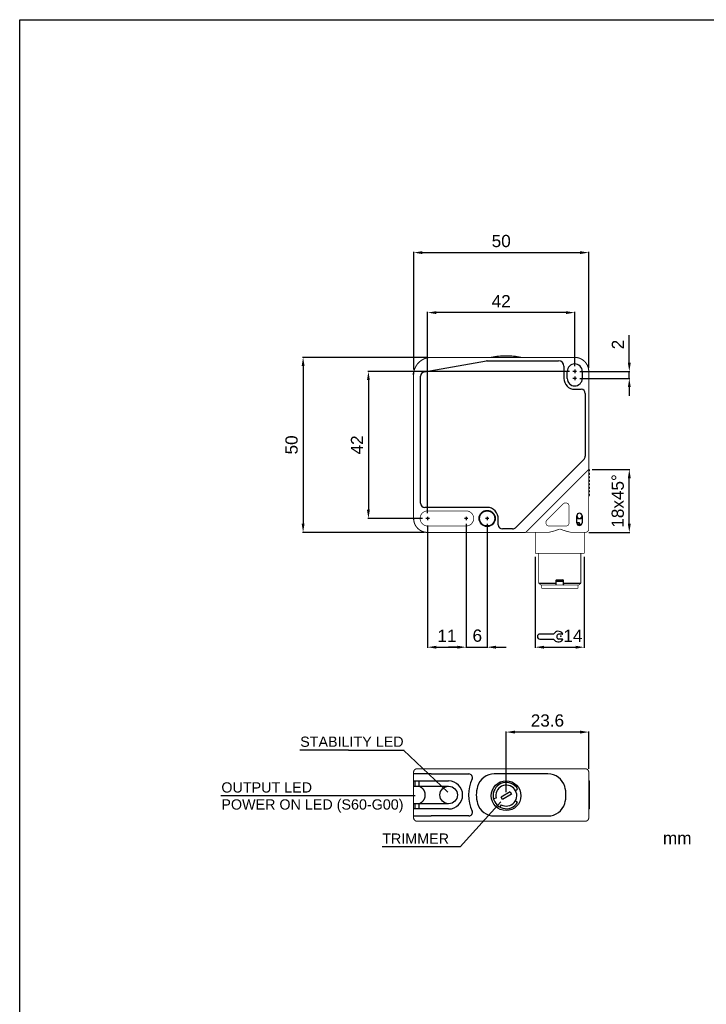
# Model space of a CAD drawing. Extents: x 1850 to 2650, y 921 to 1495.
# Tile 3 of 8: x 1850 to 2046, y 1214 to 1495. Entities that reach past the tile are written whole.
import ezdxf

# ---------------------------------------------------------------- set-up
doc = ezdxf.new("R2010")
doc.units = 0
doc.header["$MEASUREMENT"] = 0
doc.linetypes.add('HIDDENNEW00', pattern=[4.5, 3, -1.5])
doc.linetypes.add('TRATTEGGIATA2', pattern=[0.375, 0.25, -0.125])
doc.layers.get('0').update_dxf_attribs({"linetype": 'CONTINUOUS'})
doc.layers.get('DEFPOINTS').update_dxf_attribs({"linetype": 'CONTINUOUS'})
doc.layers.add('DISEGNO', color=3, linetype='HIDDENNEW00')
doc.layers.add('TRATTEGGIO', color=7, linetype='TRATTEGGIATA2')
doc.styles.add('QUOTE', font='ARIAL.TTF', dxfattribs={"height": 3.5})
doc.dimstyles.new('QUOTE', dxfattribs={"dimscale": 0, "dimtxt": 2.5, "dimasz": 2.5, "dimexe": 0.18, "dimexo": 1, "dimgap": 1.5, "dimtad": 1, "dimdec": 1, "dimzin": 0, "dimdsep": 46, "dimtxsty": 'QUOTE', "dimcen": 0.09, "dimadec": 0, "dimazin": 0, "dimtm": -0.1, "dimtfac": 0.5, "dimtdec": 1, "dimtmove": 0, "dimatfit": 0, "dimfxl": 0, "dimtolj": 2, "dimtzin": 0, "dimarcsym": 0})

# ---------------------------------------------------------------- blocks, each defined once
blk = doc.blocks.new('*D130')
at = {"layer": 'DEFPOINTS', "color": 0, "linetype": 'ByBlock'}
for p in [(2009.16, 1394.8), (2009.16, 1392.8), (2024.24, 1394.8)]:
    blk.add_point(p, dxfattribs=at)
at = {"layer": 'TRATTEGGIO', "color": 0, "linetype": 'ByBlock', "lineweight": -2}
for p, q in [((2024.24, 1397.3), (2024.24, 1405.12)), ((2010.16, 1394.8), (2024.42, 1394.8)), ((2010.16, 1392.8), (2024.42, 1392.8)), ((2024.24, 1392.8), (2024.24, 1394.8)), ((2024.24, 1390.3), (2024.24, 1387.8))]:
    blk.add_line(p, q, dxfattribs=at)
at = {"layer": 'TRATTEGGIO', "color": 0, "linetype": 'ByBlock'}
for points in [[(2023.82, 1397.3), (2024.66, 1397.3), (2024.24, 1394.8)], [(2023.82, 1390.3), (2024.66, 1390.3), (2024.24, 1392.8)]]:
    blk.add_solid(points, dxfattribs=at)
at = {"layer": 'TRATTEGGIO', "color": 0, "linetype": 'ByBlock', "insert": (2020.98, 1402.46), "char_height": 3.5, "attachment_point": 5, "rotation": 90, "style": 'QUOTE'}
blk.add_mtext('\\A2;2', dxfattribs=at)
blk = doc.blocks.new('*D131')
at = {"layer": 'DEFPOINTS', "color": 0, "linetype": 'ByBlock'}
for p in [(1967.66, 1398.8), (1931.11, 1348.8), (1966.66, 1348.8)]:
    blk.add_point(p, dxfattribs=at)
at = {"layer": 'TRATTEGGIO', "color": 0, "linetype": 'ByBlock', "lineweight": -2}
for p, q in [((1966.66, 1398.8), (1930.93, 1398.8)), ((1931.11, 1396.3), (1931.11, 1351.3)), ((1965.66, 1348.8), (1930.93, 1348.8))]:
    blk.add_line(p, q, dxfattribs=at)
at = {"layer": 'TRATTEGGIO', "color": 0, "linetype": 'ByBlock'}
for points in [[(1930.7, 1396.3), (1931.53, 1396.3), (1931.11, 1398.8)], [(1930.7, 1351.3), (1931.53, 1351.3), (1931.11, 1348.8)]]:
    blk.add_solid(points, dxfattribs=at)
at = {"layer": 'TRATTEGGIO', "color": 0, "linetype": 'ByBlock', "insert": (1927.83, 1373.8), "char_height": 3.5, "attachment_point": 5, "rotation": 90, "style": 'QUOTE'}
blk.add_mtext('\\A2;50', dxfattribs=at)
blk = doc.blocks.new('*D132')
at = {"layer": 'DEFPOINTS', "color": 0, "linetype": 'ByBlock'}
for p in [(2012.66, 1428.74), (1962.69, 1394.37), (2012.66, 1394.8)]:
    blk.add_point(p, dxfattribs=at)
at = {"layer": 'TRATTEGGIO', "color": 0, "linetype": 'ByBlock', "lineweight": -2}
for p, q in [((1962.69, 1395.37), (1962.69, 1428.92)), ((2012.66, 1395.8), (2012.66, 1428.92)), ((1965.19, 1428.74), (2010.16, 1428.74))]:
    blk.add_line(p, q, dxfattribs=at)
at = {"layer": 'TRATTEGGIO', "color": 0, "linetype": 'ByBlock'}
for points in [[(1965.19, 1429.15), (1965.19, 1428.32), (1962.69, 1428.74)], [(2010.16, 1429.15), (2010.16, 1428.32), (2012.66, 1428.74)]]:
    blk.add_solid(points, dxfattribs=at)
at = {"layer": 'TRATTEGGIO', "color": 0, "linetype": 'ByBlock', "insert": (1987.67, 1432.03), "char_height": 3.5, "attachment_point": 5, "style": 'QUOTE'}
blk.add_mtext('\\A2;50', dxfattribs=at)
blk = doc.blocks.new('*D133')
at = {"layer": 'DEFPOINTS', "color": 0, "linetype": 'ByBlock'}
for p in [(1966.66, 1411.59), (2008.66, 1395.3), (1966.66, 1353.3)]:
    blk.add_point(p, dxfattribs=at)
at = {"layer": 'TRATTEGGIO', "color": 0, "linetype": 'ByBlock', "lineweight": -2}
for p, q in [((1966.66, 1354.3), (1966.66, 1411.77)), ((2006.16, 1411.59), (1969.16, 1411.59)), ((2008.66, 1396.3), (2008.66, 1411.77))]:
    blk.add_line(p, q, dxfattribs=at)
at = {"layer": 'TRATTEGGIO', "color": 0, "linetype": 'ByBlock'}
for points in [[(1969.16, 1412.01), (1969.16, 1411.18), (1966.66, 1411.59)], [(2006.16, 1412.01), (2006.16, 1411.18), (2008.66, 1411.59)]]:
    blk.add_solid(points, dxfattribs=at)
at = {"layer": 'TRATTEGGIO', "color": 0, "linetype": 'ByBlock', "insert": (1987.66, 1414.85), "char_height": 3.5, "attachment_point": 5, "style": 'QUOTE'}
blk.add_mtext('\\A2;42', dxfattribs=at)
blk = doc.blocks.new('*D135')
at = {"layer": 'DEFPOINTS', "color": 0, "linetype": 'ByBlock'}
for p in [(1989.06, 1291.77), (2012.66, 1280.3), (1989.06, 1273.6)]:
    blk.add_point(p, dxfattribs=at)
at = {"layer": 'TRATTEGGIO', "color": 0, "linetype": 'ByBlock', "lineweight": -2}
for p, q in [((1989.06, 1274.6), (1989.06, 1291.95)), ((2010.16, 1291.77), (1991.56, 1291.77)), ((2012.66, 1281.3), (2012.66, 1291.95))]:
    blk.add_line(p, q, dxfattribs=at)
at = {"layer": 'TRATTEGGIO', "color": 0, "linetype": 'ByBlock'}
for points in [[(1991.56, 1292.19), (1991.56, 1291.35), (1989.06, 1291.77)], [(2010.16, 1292.19), (2010.16, 1291.35), (2012.66, 1291.77)]]:
    blk.add_solid(points, dxfattribs=at)
at = {"layer": 'TRATTEGGIO', "color": 0, "linetype": 'ByBlock', "insert": (2000.86, 1295.06), "char_height": 3.5, "attachment_point": 5, "style": 'QUOTE'}
blk.add_mtext('\\A2;23.6', dxfattribs=at)
blk = doc.blocks.new('*D124')
at = {"layer": 'DEFPOINTS', "color": 0, "linetype": 'ByBlock'}
for p in [(2012.66, 1366.8), (2024.24, 1366.8), (2011.66, 1348.8)]:
    blk.add_point(p, dxfattribs=at)
at = {"layer": 'TRATTEGGIO', "color": 0, "linetype": 'ByBlock', "lineweight": -2}
for p, q in [((2013.66, 1366.8), (2024.42, 1366.8)), ((2024.24, 1351.3), (2024.24, 1364.3)), ((2012.66, 1348.8), (2024.42, 1348.8))]:
    blk.add_line(p, q, dxfattribs=at)
at = {"layer": 'TRATTEGGIO', "color": 0, "linetype": 'ByBlock'}
for points in [[(2023.82, 1364.3), (2024.66, 1364.3), (2024.24, 1366.8)], [(2023.82, 1351.3), (2024.66, 1351.3), (2024.24, 1348.8)]]:
    blk.add_solid(points, dxfattribs=at)
at = {"layer": 'TRATTEGGIO', "color": 0, "linetype": 'ByBlock', "insert": (2020.95, 1357.8), "char_height": 3.5, "attachment_point": 5, "rotation": 90, "style": 'QUOTE'}
blk.add_mtext('\\A2;18x45°', dxfattribs=at)
blk = doc.blocks.new('*D125')
at = {"layer": 'DEFPOINTS', "color": 0, "linetype": 'ByBlock'}
for p in [(2008.16, 1394.8), (1949.76, 1352.8), (1966.16, 1352.8)]:
    blk.add_point(p, dxfattribs=at)
at = {"layer": 'TRATTEGGIO', "color": 0, "linetype": 'ByBlock', "lineweight": -2}
for p, q in [((2007.16, 1394.8), (1949.58, 1394.8)), ((1949.76, 1392.3), (1949.76, 1355.3)), ((1965.16, 1352.8), (1949.58, 1352.8))]:
    blk.add_line(p, q, dxfattribs=at)
at = {"layer": 'TRATTEGGIO', "color": 0, "linetype": 'ByBlock'}
for points in [[(1949.34, 1392.3), (1950.17, 1392.3), (1949.76, 1394.8)], [(1949.34, 1355.3), (1950.17, 1355.3), (1949.76, 1352.8)]]:
    blk.add_solid(points, dxfattribs=at)
at = {"layer": 'TRATTEGGIO', "color": 0, "linetype": 'ByBlock', "insert": (1946.5, 1373.8), "char_height": 3.5, "attachment_point": 5, "rotation": 90, "style": 'QUOTE'}
blk.add_mtext('\\A2;42', dxfattribs=at)
blk = doc.blocks.new('*D126')
at = {"layer": 'DEFPOINTS', "color": 0, "linetype": 'ByBlock'}
for p in [(1966.66, 1351.8), (1977.66, 1351.8), (1977.66, 1316.02)]:
    blk.add_point(p, dxfattribs=at)
at = {"layer": 'TRATTEGGIO', "color": 0, "linetype": 'ByBlock', "lineweight": -2}
for p, q in [((1966.66, 1350.8), (1966.66, 1315.84)), ((1977.66, 1350.8), (1977.66, 1315.84)), ((1969.16, 1316.02), (1975.16, 1316.02))]:
    blk.add_line(p, q, dxfattribs=at)
at = {"layer": 'TRATTEGGIO', "color": 0, "linetype": 'ByBlock'}
for points in [[(1969.16, 1316.43), (1969.16, 1315.6), (1966.66, 1316.02)], [(1975.16, 1316.43), (1975.16, 1315.6), (1977.66, 1316.02)]]:
    blk.add_solid(points, dxfattribs=at)
at = {"layer": 'TRATTEGGIO', "color": 0, "linetype": 'ByBlock', "insert": (1972.16, 1319.27), "char_height": 3.5, "attachment_point": 5, "style": 'QUOTE'}
blk.add_mtext('\\A2;11', dxfattribs=at)
blk = doc.blocks.new('CHIAVE')
at = {"color": 7, "linetype": 'Continuous'}
for p, q in [((-2.1, 0.56), (-6.01, 0.56)), ((0.4, 0.56), (-0.68, 0.56)), ((-6.71, -0.14), (-6.71, -0.15)), ((-6.01, -0.85), (-2.1, -0.85)), ((0.4, -0.85), (-0.68, -0.85))]:
    blk.add_line(p, q, dxfattribs=at)
for centre, radius, start, end in [((-6.01, -0.14), 0.7, 90, 180), ((-0.75, -0.15), 1.52, 35.3821, 152.4178), ((-0.45, -0.15), 0.744, 108.4352, 251.5648), ((0.4, 0.67), 0.112, 270, 35.3821), ((-6.01, -0.15), 0.7, 180, 270), ((-0.75, -0.15), 1.52, 207.5822, 324.6179), ((0.4, -0.96), 0.112, 324.6179, 90)]:
    blk.add_arc(centre, radius, start, end, dxfattribs=at)
at = {"color": 1, "linetype": 'Continuous'}
blk.add_point((0, 0), dxfattribs=at)

msp = doc.modelspace()

# ---------------------------------------------------------------- hatches: boundary and pattern name
at = {"layer": 'TRATTEGGIO', "linetype": 'ByBlock'}
h = msp.add_hatch(color=0, dxfattribs=at)
edge = h.paths.add_edge_path(flags=16)
edge.add_arc((1983.66, 1352.8), 2.15, 0, 360)
edge = h.paths.add_edge_path()
edge.add_arc((1983.66, 1352.8), 2.31, 0, 360)

# ---------------------------------------------------------------- linework, layer by layer
at = {"color": 7, "linetype": 'Continuous'}
for p, q in [((1965.65, 1394.65), (1983.44, 1397.78)), ((1983.64, 1397.8), (2004.06, 1397.8)), ((1983.64, 1397.8), (1983.64, 1397.8)), ((2005.56, 1396.3), (2005.56, 1392.8)), ((2008.66, 1395.3), (2008.66, 1394.3)), ((1964.66, 1357.15), (1964.66, 1393.46)), ((1965.65, 1394.65), (1965.65, 1394.65)), ((2006.51, 1392.8), (2006.51, 1394.8)), ((2009.16, 1394.8), (2008.16, 1394.8)), ((2009.16, 1392.8), (2008.16, 1392.8)), ((2008.66, 1393.3), (2008.66, 1392.3)), ((2010.81, 1394.8), (2010.81, 1392.8)), ((2008.66, 1389.7), (2008.66, 1389.7)), ((2008.66, 1389.7), (2010.46, 1389.7)), ((2011.66, 1388.5), (2011.66, 1370.54)), ((2011.66, 1370.54), (2011.66, 1370.54)), ((2011.31, 1369.69), (1991.77, 1350.15)), ((1964.66, 1357.15), (1964.66, 1357.15)), ((1965.86, 1355.95), (1965.86, 1355.95)), ((1983.66, 1355.95), (1965.86, 1355.95)), ((1966.66, 1353.3), (1966.66, 1352.3)), ((1977.66, 1353.3), (1977.66, 1352.3)), ((1983.66, 1353.3), (1983.66, 1352.3)), ((2009.26, 1351.55), (2009.26, 1353.55)), ((2009.26, 1353.1), (2009.56, 1352.8)), ((2010.46, 1352.8), (2010.76, 1353.1)), ((2010.76, 1353.55), (2010.76, 1351.55)), ((1967.16, 1352.8), (1966.16, 1352.8)), ((1978.16, 1352.8), (1977.16, 1352.8)), ((1984.16, 1352.8), (1983.16, 1352.8)), ((1986.8, 1351), (1986.8, 1352.61)), ((1986.8, 1351), (1986.8, 1351)), ((1991.77, 1350.15), (1991.77, 1350.15)), ((2010.01, 1351.5), (2009.27, 1351.5)), ((2010.56, 1351.05), (2009.46, 1351.05)), ((2009.56, 1352.8), (2010.01, 1352.8)), ((2010.01, 1352.8), (2010.46, 1352.8)), ((2010.01, 1351.05), (2010.01, 1351.5)), ((1988, 1349.8), (1988, 1349.8)), ((1990.92, 1349.8), (1988, 1349.8)), ((1998.4, 1334.3), (2003.4, 1334.3)), ((2003.25, 1333.8), (2003.4, 1333.95)), ((2003.4, 1334.3), (2003.4, 1335.2)), ((2005.4, 1334.8), (2003.4, 1334.8)), ((2003.4, 1333.95), (2003.4, 1334.3)), ((2003.5, 1335.3), (2004.4, 1335.3)), ((2004.4, 1335.3), (2005.3, 1335.3)), ((2005.4, 1335.2), (2005.4, 1334.3)), ((2005.4, 1334.3), (2005.4, 1333.95)), ((2005.4, 1334.3), (2010.4, 1334.3)), ((2005.4, 1333.95), (2005.55, 1333.8)), ((1967.66, 1279.8), (1962.66, 1279.8)), ((1962.66, 1279.8), (1962.66, 1279.8)), ((1967.66, 1279.8), (1967.66, 1279.8)), ((1967.66, 1279.8), (1978.44, 1279.8)), ((2001.01, 1279.8), (1985.7, 1279.8)), ((1962.77, 1277.8), (1967.66, 1277.8)), ((1963.06, 1276.9), (1963.06, 1277.2)), ((1964.24, 1276.3), (1964.24, 1277.8)), ((1967.66, 1277.8), (1972.66, 1277.8)), ((2012.66, 1277.8), (2012.91, 1277.8)), ((2012.91, 1269.8), (2012.91, 1277.8)), ((1962.79, 1276.3), (1963.63, 1276.3)), ((1963.63, 1276.3), (1964.03, 1276.3)), ((1964.03, 1276.3), (1967.66, 1276.3)), ((1967.66, 1276.3), (1972.66, 1276.3)), ((1990.22, 1274.7), (1987.62, 1273.2)), ((1990.22, 1274.7), (1990.6, 1274.05)), ((1991.71, 1275.13), (1992.36, 1275.5)), ((1963.63, 1271.3), (1962.79, 1271.3)), ((1964.03, 1271.3), (1963.63, 1271.3)), ((1967.66, 1271.3), (1964.03, 1271.3)), ((1964.24, 1269.8), (1964.24, 1271.3)), ((1972.66, 1271.3), (1967.66, 1271.3)), ((1986.21, 1272.85), (1985.49, 1272.66)), ((1988, 1272.55), (1987.62, 1273.2)), ((1990.6, 1274.05), (1988, 1272.55)), ((1991.71, 1272.13), (1992.36, 1271.75)), ((1967.66, 1269.8), (1962.77, 1269.8)), ((1963.06, 1270.4), (1963.06, 1270.7)), ((1972.66, 1269.8), (1967.66, 1269.8)), ((1987.61, 1271.03), (1987.23, 1270.38)), ((2012.91, 1269.8), (2012.66, 1269.8)), ((1962.66, 1267.8), (1967.66, 1267.8)), ((1962.66, 1267.8), (1962.66, 1267.8)), ((1967.66, 1267.8), (1967.66, 1267.8)), ((1978.44, 1267.8), (1967.66, 1267.8)), ((1985.7, 1267.8), (2001.01, 1267.8))]:
    msp.add_line(p, q, dxfattribs=at)
for points, const_width in [([(1967.66, 1398.8, 0.414213), (1962.66, 1393.8)], 0.3), ([(2012.66, 1394.8, 0.414214), (2008.66, 1398.8)], 0.3), ([(2007.06, 1356.24, 0.668179), (2005.35, 1356.95)], 0.2), ([(1962.66, 1352.8, 0.414214), (1966.66, 1348.8)], 0.3), ([(1966.66, 1354.95, 1), (1966.66, 1350.65)], 0.2), ([(1977.66, 1350.65, 1.000023), (1977.66, 1354.95)], 0.2), ([(2000.71, 1352.31, 0.668179), (2001.42, 1350.6)], 0.2), ([(2006.06, 1350.6, 0.414214), (2007.06, 1351.6)], 0.2), ([(2004.4, 1349.8), (2004.27, 1349.74, -0.002954), (2004.14, 1349.69, -0.003053), (2004, 1349.64, -0.002967), (2003.86, 1349.59, -0.002675), (2003.73, 1349.54, -0.002465), (2003.59, 1349.49, -0.002279), (2003.46, 1349.44, -0.002096), (2003.32, 1349.4, -0.001869), (2003.18, 1349.35, -0.001733), (2003.05, 1349.31, -0.00165), (2002.91, 1349.27, -0.001597), (2002.78, 1349.22, -0.001557), (2002.64, 1349.18, -0.001528), (2002.5, 1349.14, -0.0015), (2002.37, 1349.11, -0.001708), (2002.23, 1349.07, -0.002199), (2002.1, 1349.03, -0.00242), (2001.97, 1349, -0.002457), (2001.83, 1348.97, -0.003303), (2001.7, 1348.94, -0.004914), (2001.56, 1348.91, -0.003636), (2001.44, 1348.88, 0.000152), (2001.32, 1348.86, -0.006754), (2001.17, 1348.84, -0.015882), (2000.95, 1348.82, -0.008289), (2000.66, 1348.8, -0.004247)], 0.2), ([(2008.15, 1348.8), (2007.97, 1348.81, -0.011374), (2007.79, 1348.82, -0.011735), (2007.61, 1348.84, -0.010772), (2007.43, 1348.87, -0.00851), (2007.24, 1348.91, -0.006828), (2007.06, 1348.95, -0.005337), (2006.87, 1348.99, -0.004153), (2006.68, 1349.04, -0.002971), (2006.49, 1349.09, -0.002411), (2006.3, 1349.14, -0.002364), (2006.11, 1349.2, -0.002719), (2005.92, 1349.26, -0.003334), (2005.73, 1349.32, -0.002502), (2005.54, 1349.38, -0.000721), (2005.37, 1349.43, -0.00376), (2005.16, 1349.51, -0.006764), (2004.83, 1349.63, -0.003307), (2004.4, 1349.8, -0.001726)], 0.2), ([(2011.4, 1348.81), (2011.35, 1348.81, -0.000352), (2011.3, 1348.81, -0.000296), (2011.25, 1348.81, -0.000298), (2011.2, 1348.81, -0.000354), (2011.14, 1348.81, -0.000359), (2011.08, 1348.81, -0.000337), (2011.02, 1348.81, -0.000406), (2010.96, 1348.8, -0.000534), (2010.89, 1348.8, -0.000379), (2010.82, 1348.8, -0.000061), (2010.76, 1348.8, -0.000624), (2010.68, 1348.8, -0.001115), (2010.55, 1348.8, -0.000507), (2010.38, 1348.8, -0.00025)], 0.2), ([(2011.66, 1348.8, 0.414214), (2012.66, 1349.8)], 0.2), ([(1963.66, 1281.3, 0.414214), (1962.66, 1280.3)], 0.3), ([(2012.66, 1280.3, 0.414214), (2011.66, 1281.3)], 0.3), ([(1962.66, 1267.3, 0.414214), (1963.66, 1266.3)], 0.3), ([(2011.66, 1266.3, 0.414214), (2012.66, 1267.3)], 0.3)]:
    msp.add_lwpolyline(points, format="xyb", dxfattribs=dict(at, const_width=const_width))
for points, const_width in [([(1967.66, 1398.8), (2008.66, 1398.8)], 0.3), ([(1962.66, 1352.8), (1962.66, 1393.8)], 0.3), ([(2012.66, 1394.8), (2012.66, 1366.8)], 0.3), ([(2012.66, 1366.8), (2011.66, 1365.8)], 0.3), ([(2011.66, 1365.8), (1995.66, 1349.8)], 0.3), ([(2012.66, 1366.8), (2012.66, 1352.43)], 0.2), ([(2000.71, 1352.31), (2005.35, 1356.95)], 0.2), ([(2007.06, 1356.24), (2007.06, 1351.6)], 0.2), ([(1966.66, 1354.95), (1977.66, 1354.95)], 0.2), ([(1977.66, 1350.65), (1966.66, 1350.65)], 0.2), ([(2006.06, 1350.6), (2001.42, 1350.6)], 0.2), ([(2012.66, 1352.43), (2012.66, 1349.8)], 0.2), ([(1994.66, 1348.8), (1966.66, 1348.8)], 0.3), ([(1995.66, 1349.8), (1994.66, 1348.8)], 0.3), ([(2000.66, 1348.8), (1994.66, 1348.8)], 0.2), ([(1997.4, 1342.8), (1997.4, 1348.8)], 0.2), ([(2009.03, 1348.8), (2008.15, 1348.8)], 0.2), ([(2010.38, 1348.8), (2009.03, 1348.8)], 0.2), ([(2011.4, 1348.81), (2011.4, 1342.8)], 0.2), ([(2011.66, 1348.8), (2011.4, 1348.8)], 0.2), ([(2011.4, 1342.8), (1997.4, 1342.8)], 0.2), ([(1998.4, 1342.8), (1998.4, 1334.3)], 0.2), ([(2010.4, 1334.3), (2010.4, 1342.8)], 0.2), ([(1998.4, 1334.3), (1998.9, 1333.8)], 0.2), ([(2003.25, 1333.8), (1998.9, 1333.8)], 0.2), ([(1999.2, 1332.8), (1999.2, 1333.8)], 0.2), ([(2005.55, 1333.8), (2003.25, 1333.8)], 0.2), ([(2009.9, 1333.8), (2005.55, 1333.8)], 0.2), ([(2009.6, 1332.8), (2009.6, 1333.8)], 0.2), ([(2009.9, 1333.8), (2010.4, 1334.3)], 0.2), ([(2009.6, 1332.8), (1999.2, 1332.8)], 0.2), ([(1962.66, 1279.8), (1962.66, 1280.3)], 0.3), ([(1962.66, 1279.8), (1962.66, 1277.56)], 0.3), ([(1963.66, 1281.3), (1967.66, 1281.3)], 0.3), ([(1967.66, 1281.3), (2008.66, 1281.3)], 0.3), ([(2008.66, 1281.3), (2011.66, 1281.3)], 0.3), ([(2012.66, 1280.3), (2012.66, 1267.3)], 0.3), ([(1962.66, 1277.2), (1962.66, 1277.56)], 0.3), ([(1962.66, 1276.9), (1962.66, 1277.2)], 0.3), ([(1962.66, 1276.54), (1962.66, 1276.9)], 0.3), ([(1962.66, 1276.54), (1962.66, 1271.06)], 0.3), ([(1962.66, 1270.7), (1962.66, 1271.06)], 0.3), ([(1962.66, 1270.4), (1962.66, 1270.7)], 0.3), ([(1962.66, 1270.04), (1962.66, 1270.4)], 0.3), ([(1962.66, 1270.04), (1962.66, 1267.8)], 0.3), ([(1962.66, 1267.3), (1962.66, 1267.8)], 0.3), ([(1967.66, 1266.3), (1963.66, 1266.3)], 0.3), ([(1983.64, 1266.3), (1967.66, 1266.3)], 0.3), ([(1983.64, 1266.3), (2004.06, 1266.3)], 0.3), ([(2008.66, 1266.3), (2004.06, 1266.3)], 0.3), ([(2011.66, 1266.3), (2008.66, 1266.3)], 0.3)]:
    msp.add_lwpolyline(points, dxfattribs=dict(at, const_width=const_width))
for points in [[(1962.66, 1393.8), (1962.66, 1393.82, -0.001166), (1962.66, 1393.84, -0.000938), (1962.66, 1393.86, -0.000902), (1962.66, 1393.88, -0.00105), (1962.66, 1393.9, -0.001119), (1962.66, 1393.92, -0.001174), (1962.66, 1393.95, -0.001215), (1962.66, 1393.97, -0.001288), (1962.66, 1394, -0.001341), (1962.66, 1394.03, -0.00142), (1962.66, 1394.05, -0.001459), (1962.66, 1394.08, -0.001502), (1962.67, 1394.11, -0.001494), (1962.67, 1394.14, -0.001464), (1962.67, 1394.17, -0.001468), (1962.67, 1394.2, -0.001515), (1962.68, 1394.24, -0.00148), (1962.68, 1394.27, -0.001405), (1962.68, 1394.3, -0.001588), (1962.69, 1394.33, -0.001945), (1962.69, 1394.37, -0.001528), (1962.69, 1394.4, -0.000662), (1962.7, 1394.43, -0.002228), (1962.7, 1394.46, -0.00355), (1962.71, 1394.52, -0.001745), (1962.72, 1394.59, -0.000947)], [(1962.66, 1393.8), (1962.66, 1393.82, -0.001357), (1962.66, 1393.84, -0.001068), (1962.66, 1393.86, -0.001026), (1962.66, 1393.89, -0.001213), (1962.66, 1393.91, -0.001293), (1962.66, 1393.94, -0.001348), (1962.66, 1393.97, -0.001421), (1962.66, 1394, -0.001558), (1962.66, 1394.03, -0.001561), (1962.66, 1394.06, -0.001524), (1962.67, 1394.09, -0.00173), (1962.67, 1394.13, -0.002079), (1962.67, 1394.16, -0.001505), (1962.67, 1394.2, -0.000388), (1962.67, 1394.23, -0.00224), (1962.68, 1394.27, -0.004012), (1962.69, 1394.33, -0.00193), (1962.69, 1394.41, -0.000989)], [(1962.72, 1394.58), (1962.72, 1394.58, -0.001557), (1962.72, 1394.58, -0.001549), (1962.72, 1394.58, -0.001546), (1962.72, 1394.58, -0.001543), (1962.72, 1394.58, -0.001476), (1962.72, 1394.59, -0.001363), (1962.72, 1394.59, -0.001472), (1962.72, 1394.59, -0.001707), (1962.72, 1394.59, -0.001288), (1962.72, 1394.59, -0.000473), (1962.72, 1394.59, -0.001748), (1962.72, 1394.59, -0.002902), (1962.72, 1394.59, -0.001403), (1962.72, 1394.59, -0.000745)], [(1962.77, 1277.8), (1962.76, 1277.8, -0.027958), (1962.76, 1277.81, -0.031194), (1962.75, 1277.81, -0.031683), (1962.74, 1277.81, -0.029505), (1962.74, 1277.82, -0.027381), (1962.73, 1277.82, -0.02476), (1962.73, 1277.83, -0.025205), (1962.73, 1277.83, -0.027784), (1962.72, 1277.84, -0.021639), (1962.72, 1277.85, -0.008734), (1962.72, 1277.85, -0.028124), (1962.72, 1277.86, -0.053481), (1962.72, 1277.87, -0.029247), (1962.72, 1277.88, -0.01579)], [(1963.06, 1277.2), (1963.06, 1277.25, -0.000658), (1963.06, 1277.3, -0.000679), (1963.06, 1277.35, -0.000719), (1963.06, 1277.39, -0.000793), (1963.06, 1277.44, -0.000871), (1963.06, 1277.48, -0.000953), (1963.06, 1277.52, -0.001097), (1963.06, 1277.56, -0.001326), (1963.06, 1277.59, -0.001453), (1963.06, 1277.63, -0.001428), (1963.06, 1277.66, -0.002433), (1963.07, 1277.69, -0.005053), (1963.07, 1277.71, -0.004978), (1963.07, 1277.74, -0.000437), (1963.07, 1277.76, -0.012157), (1963.08, 1277.77, -0.050035), (1963.08, 1277.79, -0.057498), (1963.1, 1277.8, -0.046816)], [(1963.1, 1276.3), (1963.09, 1276.3, -0.147379), (1963.08, 1276.31, -0.099516), (1963.08, 1276.32, -0.052474), (1963.08, 1276.33, -0.028689), (1963.07, 1276.35, -0.017202), (1963.07, 1276.37, -0.011227), (1963.07, 1276.39, -0.00763), (1963.07, 1276.42, -0.005247), (1963.06, 1276.45, -0.003552), (1963.06, 1276.48, -0.002263), (1963.06, 1276.51, -0.001798), (1963.06, 1276.55, -0.00173), (1963.06, 1276.59, -0.001149), (1963.06, 1276.63, -0.000435), (1963.06, 1276.66, -0.001308), (1963.06, 1276.71, -0.001846), (1963.06, 1276.79, -0.000813), (1963.06, 1276.9, -0.000417)], [(1964.44, 1276.2), (1964.4, 1276.22, 0.003151), (1964.37, 1276.23, 0.003433), (1964.34, 1276.24, 0.003736), (1964.31, 1276.25, 0.004004), (1964.28, 1276.26, 0.00417), (1964.25, 1276.27, 0.004178), (1964.23, 1276.27, 0.00487), (1964.2, 1276.28, 0.00614), (1964.18, 1276.28, 0.005193), (1964.15, 1276.29, 0.002169), (1964.13, 1276.29, 0.007698), (1964.11, 1276.3, 0.015084), (1964.08, 1276.3, 0.00869), (1964.03, 1276.3, 0.00506)], [(1964.44, 1276.2), (1964.51, 1276.17, -0.014024), (1964.59, 1276.14, -0.013174), (1964.66, 1276.09, -0.012288), (1964.74, 1276.05, -0.011484), (1964.82, 1276, -0.010877), (1964.89, 1275.94, -0.010632), (1964.97, 1275.88, -0.010424), (1965.04, 1275.81, -0.010375), (1965.12, 1275.74, -0.010376), (1965.19, 1275.67, -0.010566), (1965.26, 1275.59, -0.010551), (1965.33, 1275.5, -0.010442), (1965.39, 1275.42, -0.010245), (1965.46, 1275.33, -0.010013), (1965.52, 1275.23, -0.010002), (1965.57, 1275.13, -0.010223), (1965.62, 1275.03, -0.009934), (1965.67, 1274.93, -0.009301), (1965.72, 1274.83, -0.010333), (1965.76, 1274.72, -0.012432), (1965.79, 1274.61, -0.009357), (1965.82, 1274.5, -0.002928), (1965.85, 1274.4, -0.013529), (1965.87, 1274.27, -0.023908), (1965.89, 1274.07, -0.011611), (1965.91, 1273.8, -0.006042)], [(1963.06, 1270.7), (1963.06, 1270.75, -0.000658), (1963.06, 1270.8, -0.000679), (1963.06, 1270.85, -0.000719), (1963.06, 1270.89, -0.000793), (1963.06, 1270.94, -0.000871), (1963.06, 1270.98, -0.000953), (1963.06, 1271.02, -0.001097), (1963.06, 1271.06, -0.001326), (1963.06, 1271.09, -0.001453), (1963.06, 1271.13, -0.001428), (1963.06, 1271.16, -0.002433), (1963.07, 1271.19, -0.005053), (1963.07, 1271.21, -0.004978), (1963.07, 1271.24, -0.000437), (1963.07, 1271.26, -0.012156), (1963.08, 1271.27, -0.050025), (1963.08, 1271.29, -0.057475), (1963.1, 1271.3, -0.046793)], [(1964.03, 1271.3), (1964.05, 1271.3, 0.009411), (1964.07, 1271.3, 0.008436), (1964.09, 1271.31, 0.007863), (1964.11, 1271.31, 0.007576), (1964.13, 1271.31, 0.006789), (1964.15, 1271.32, 0.005857), (1964.18, 1271.32, 0.006022), (1964.2, 1271.33, 0.006599), (1964.23, 1271.33, 0.00447), (1964.26, 1271.34, 0.001362), (1964.28, 1271.35, 0.005827), (1964.31, 1271.36, 0.008404), (1964.37, 1271.38, 0.003493), (1964.44, 1271.4, 0.00172)], [(1965.91, 1273.8), (1965.91, 1273.68, -0.010557), (1965.9, 1273.57, -0.010787), (1965.89, 1273.45, -0.010759), (1965.87, 1273.34, -0.01051), (1965.85, 1273.22, -0.010374), (1965.82, 1273.11, -0.010274), (1965.79, 1273, -0.010201), (1965.76, 1272.89, -0.010116), (1965.72, 1272.78, -0.010085), (1965.67, 1272.68, -0.010067), (1965.62, 1272.57, -0.010048), (1965.57, 1272.47, -0.010002), (1965.52, 1272.38, -0.009971), (1965.46, 1272.28, -0.009915), (1965.4, 1272.19, -0.010076), (1965.33, 1272.1, -0.010402), (1965.26, 1272.02, -0.010349), (1965.19, 1271.94, -0.009936), (1965.12, 1271.87, -0.010739), (1965.05, 1271.79, -0.012283), (1964.97, 1271.73, -0.009753), (1964.9, 1271.67, -0.004081), (1964.83, 1271.62, -0.013173), (1964.74, 1271.56, -0.024026), (1964.61, 1271.49, -0.013096), (1964.44, 1271.4, -0.007367)], [(1962.72, 1269.72), (1962.72, 1269.73, -0.031621), (1962.72, 1269.74, -0.031062), (1962.72, 1269.74, -0.02855), (1962.72, 1269.75, -0.026084), (1962.72, 1269.75, -0.023734), (1962.72, 1269.76, -0.02118), (1962.72, 1269.77, -0.022842), (1962.73, 1269.77, -0.028018), (1962.73, 1269.78, -0.021283), (1962.74, 1269.78, -0.005241), (1962.74, 1269.79, -0.032891), (1962.74, 1269.79, -0.067464), (1962.76, 1269.8, -0.033705), (1962.77, 1269.8, -0.016763)], [(1963.1, 1269.8), (1963.09, 1269.8, -0.147374), (1963.08, 1269.81, -0.099511), (1963.08, 1269.82, -0.052472), (1963.08, 1269.83, -0.028689), (1963.07, 1269.85, -0.017201), (1963.07, 1269.87, -0.011227), (1963.07, 1269.89, -0.00763), (1963.07, 1269.92, -0.005247), (1963.06, 1269.95, -0.003552), (1963.06, 1269.98, -0.002263), (1963.06, 1270.01, -0.001798), (1963.06, 1270.05, -0.00173), (1963.06, 1270.09, -0.001149), (1963.06, 1270.13, -0.000435), (1963.06, 1270.16, -0.001308), (1963.06, 1270.21, -0.001846), (1963.06, 1270.29, -0.000813), (1963.06, 1270.4, -0.000417)]]:
    msp.add_lwpolyline(points, format="xyb", dxfattribs=at)
msp.add_lwpolyline([(1962.66, 1393.8), (1962.66, 1393.8), (1962.66, 1393.8), (1962.66, 1393.8), (1962.66, 1393.8), (1962.66, 1393.8), (1962.66, 1393.8)], dxfattribs=at)
for centre, radius in [((1983.66, 1352.8), 2.15), ((1989.06, 1273.6), 4.25), ((1972.66, 1273.8), 2.5)]:
    msp.add_circle(centre, radius, dxfattribs=at)
for centre, radius, start, end in [((1989.06, 1376.2), 23, 90, 100.6485), ((1989.06, 1376.2), 23, 79.3515, 90), ((1983.64, 1396.6), 1.2, 90, 100), ((2004.06, 1396.3), 1.5, 0, 90), ((2008.66, 1394.8), 2.15, 0, 180), ((1965.86, 1393.46), 1.2, 100.0031, 180), ((2008.66, 1392.8), 3.1, 180, 270), ((2008.66, 1392.8), 2.15, 180, 0), ((2010.46, 1388.5), 1.2, 0, 90), ((2010.46, 1370.54), 1.2, 315, 0), ((2012.66, 1366.55), 0.25, 270, 90), ((2012.66, 1365.55), 0.25, 270, 90), ((2012.66, 1364.55), 0.25, 270, 90), ((2012.66, 1363.55), 0.25, 270, 90), ((2012.66, 1362.55), 0.25, 270, 90), ((2012.66, 1361.55), 0.25, 270, 90), ((2012.66, 1360.55), 0.25, 270, 90), ((2012.66, 1359.55), 0.25, 270, 90), ((1965.86, 1357.15), 1.2, 180, 269.9969), ((1983.66, 1352.8), 3.15, 356.5125, 90), ((2010.01, 1353.55), 0.75, 0, 180), ((2010.01, 1353.55), 0.75, 180, 270), ((2010.01, 1353.55), 0.75, 270, 0.5543), ((1988, 1351), 1.2, 180, 269.9969), ((1990.92, 1351), 1.2, 270, 314.9978), ((2010.01, 1351.55), 0.75, 180.0005, 359.9995), ((2003.5, 1335.2), 0.1, 90, 180), ((2005.3, 1335.2), 0.1, 0, 90), ((1978.44, 1278.8), 1, 335.5927, 90), ((1985.7, 1274.8), 5, 90, 163.3984), ((2001.01, 1274.8), 5, 16.6016, 90), ((1972.66, 1273.8), 4, 270, 90), ((1989.46, 1273.8), 11.1, 155.5927, 204.4073), ((1989.11, 1273.63), 3.75, 30, 330), ((1989.06, 1273.8), 8.5, 163.3984, 196.6016), ((1989.11, 1273.63), 3, 240, 195.0001), ((1997.66, 1273.8), 8.5, 343.3984, 16.6016), ((1985.7, 1272.8), 5, 196.6016, 270), ((2001.01, 1272.8), 5, 270, 343.3984), ((1978.44, 1268.8), 1, 270, 24.4073)]:
    msp.add_arc(centre, radius, start, end, dxfattribs=at)
at = {"layer": 'DISEGNO', "color": 7, "linetype": 'Continuous', "const_width": 0.1}
for points in [[(1980.91, 1276.23, -0.331679), (1985.7, 1279.8)], [(2001.01, 1279.8, -0.331679), (2005.8, 1276.23)], [(1980.91, 1271.37, -0.145898), (1980.91, 1276.23)], [(2005.8, 1276.23, -0.145898), (2005.8, 1271.37)], [(1985.7, 1267.8, -0.331679), (1980.91, 1271.37)], [(2005.8, 1271.37, -0.331679), (2001.01, 1267.8)]]:
    msp.add_lwpolyline(points, format="xyb", dxfattribs=at)
for points in [[(1985.7, 1279.8), (2001.01, 1279.8)], [(2001.01, 1267.8), (1985.7, 1267.8)]]:
    msp.add_lwpolyline(points, dxfattribs=at)
at = {"layer": 'DISEGNO', "color": 7, "linetype": 'Continuous'}
msp.add_circle((1989.06, 1273.6), 4.25, dxfattribs=at)
at = {"layer": 'TRATTEGGIO', "color": 0, "linetype": 'ByBlock'}
for p, q in [((1977.66, 1351.3), (1977.66, 1315.84)), ((1983.66, 1351.3), (1983.66, 1315.84)), ((1997.4, 1341.8), (1997.4, 1315.84)), ((2011.4, 1341.8), (2011.4, 1315.84)), ((1975.16, 1316.02), (1972.66, 1316.02)), ((1977.66, 1316.02), (1983.66, 1316.02)), ((1986.16, 1316.02), (1989.09, 1316.02)), ((1999.9, 1316.02), (2008.9, 1316.02)), ((1944.08, 1286.61), (1959.92, 1286.61)), ((1939.39, 1273.55), (1907.64, 1273.55)), ((1975.91, 1258.95), (1987.6, 1271.89))]:
    msp.add_line(p, q, dxfattribs=at)
msp.add_lwpolyline([(1850.2, 1495.27), (2250.2, 1495.27), (2250.2, 1208.27), (1850.2, 1208.27)], close=True, dxfattribs=at)
for points in [[(1944.08, 1286.61), (1930.19, 1286.61)], [(1959.77, 1286.61), (1972.47, 1274.59)], [(1963.07, 1273.55), (1929.17, 1273.55)], [(1975.91, 1258.95), (1953.68, 1258.95)]]:
    msp.add_lwpolyline(points, dxfattribs=at)
msp.add_circle((1983.66, 1352.8), 2.31, dxfattribs=at)
for points in [[(1975.16, 1316.43), (1975.16, 1315.6), (1977.66, 1316.02)], [(1986.16, 1316.43), (1986.16, 1315.6), (1983.66, 1316.02)], [(1999.9, 1316.43), (1999.9, 1315.6), (1997.4, 1316.02)], [(2008.9, 1316.43), (2008.9, 1315.6), (2011.4, 1316.02)]]:
    msp.add_solid(points, dxfattribs=at)

# ---------------------------------------------------------------- block references
at = {"color": 7}
msp.add_blockref('CHIAVE', (2004.71, 1319.19), dxfattribs=at)

# ---------------------------------------------------------------- texts
at = {"color": 7, "linetype": 'Continuous', "attachment_point": 4}
for s, insert, char_height in [('{\\fArial|b0|i0|c0|p34;STABILITY LED}', (1930.28, 1289), 2.925), ('{\\fArial|b0|i0|c0|p34;OUTPUT LED}', (1907.78, 1275.94), 2.925), ('{\\fArial|b0|i0|c0|p34;POWER ON LED (S60-G00)}', (1907.78, 1270.66), 2.925), ('{\\fArial|b0|i0|c0|p34;TRIMMER}', (1953.7, 1261.34), 2.925), ('{\\fArial|b0|i0|c0|p34;mm}', (2033.84, 1261.5), 3.51)]:
    msp.add_mtext(s, dxfattribs=dict(at, insert=insert, char_height=char_height))
at = {"layer": 'TRATTEGGIO', "color": 0, "linetype": 'ByBlock', "char_height": 3.5, "attachment_point": 5, "style": 'QUOTE'}
for s, insert in [('\\A2;6', (1980.84, 1319.3)), ('\\A2;14', (2008.14, 1319.27))]:
    msp.add_mtext(s, dxfattribs=dict(at, insert=insert))

# ---------------------------------------------------------------- dimensions: what is measured, and where the dimension line sits
at = {"layer": 'TRATTEGGIO', "color": 0, "linetype": 'ByBlock'}
for base, p1, p2, text, picture, middle in [((2012.66, 1428.74), (1962.69, 1394.37), (2012.66, 1394.8), '50', '*D132', (1987.67, 1432.03)), ((1966.66, 1411.59), (2008.66, 1395.3), (1966.66, 1353.3), '42', '*D133', (1987.66, 1414.85)), ((1977.66, 1316.02), (1966.66, 1351.8), (1977.66, 1351.8), '11', '*D126', (1972.16, 1319.27))]:
    dim = msp.add_linear_dim(base=base, p1=p1, p2=p2, text=text, dimstyle='QUOTE', override={"dimscale": 1}, dxfattribs=at)
    dim.commit()
    dim.dimension.update_dxf_attribs({"geometry": picture, "text_midpoint": middle})
for base, p1, p2, text, picture, middle in [((2024.24, 1394.8), (2009.16, 1392.8), (2009.16, 1394.8), '2', '*D130', (2020.98, 1402.46)), ((1931.11, 1348.8), (1967.66, 1398.8), (1966.66, 1348.8), '50', '*D131', (1927.83, 1373.8)), ((1949.76, 1352.8), (2008.16, 1394.8), (1966.16, 1352.8), '42', '*D125', (1946.5, 1373.8)), ((2024.24, 1366.8), (2011.66, 1348.8), (2012.66, 1366.8), '18x45°', '*D124', (2020.95, 1357.8))]:
    dim = msp.add_linear_dim(base=base, p1=p1, p2=p2, angle=90, text=text, dimstyle='QUOTE', override={"dimscale": 1}, dxfattribs=at)
    dim.commit()
    dim.dimension.update_dxf_attribs({"geometry": picture, "text_midpoint": middle})
dim = msp.add_linear_dim(base=(1989.06, 1291.77), p1=(2012.66, 1280.3), p2=(1989.06, 1273.6), dimstyle='QUOTE', override={"dimscale": 1}, dxfattribs=at)
dim.commit()
dim.dimension.update_dxf_attribs({"geometry": '*D135', "text_midpoint": (2000.86, 1295.06)})

doc.saveas('drawing.dxf')
